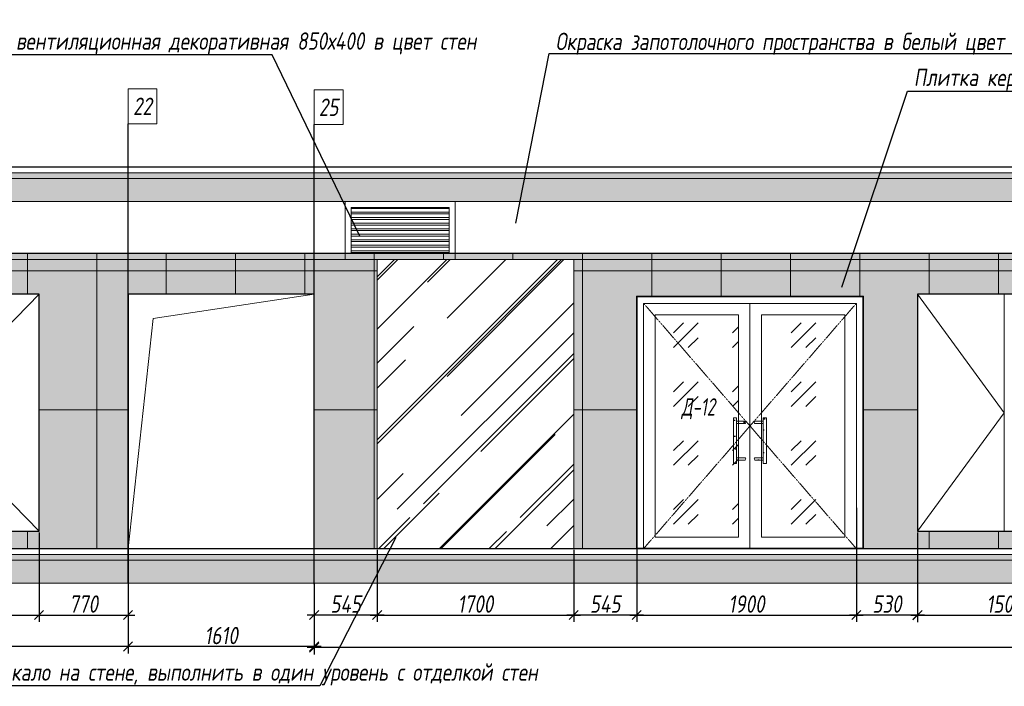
# Model space of a CAD drawing. Header units: millimetres. Extents: x -521669 to 178656, y -69521 to 500758.
# Tile 23 of 256: x -448313 to -439796, y 475070 to 480833. Entities that reach past the tile are written whole.
import ezdxf
from ezdxf import colors
from ezdxf.entities.mleader import LeaderData, LeaderLine
from ezdxf.math import Vec2, Vec3

# ---------------------------------------------------------------- set-up
doc = ezdxf.new("R2010")
doc.units = ezdxf.units.MM
doc.linetypes.add('( Hidden )', pattern=[0.375, 0.25, -0.125])
doc.linetypes.add('DASHDOT', pattern=[25.4, 12.7, -6.35, 0, -6.35])
doc.layers.get('Defpoints').update_dxf_attribs({"color": 31})
for name, color, linetype, lineweight in [('A-DETL-GENF', 7, 'Continuous', 5), ('dim_pot', 183, 'Continuous', 9), ('dim_razv', 93, 'DASHDOT', 9), ('meb', 26, 'Continuous', 15), ('Двери', 7, 'Continuous', 5), ('Отделка стен', 253, 'Continuous', 0), ('пот', 183, 'Continuous', 9)]:
    doc.layers.add(name, color=color, linetype=linetype, lineweight=lineweight)
doc.styles.add('fl_iso paper', font='isocpeur.ttf', dxfattribs={"width": 0.8, "oblique": 10})
doc.styles.add('In tre', font='isocpeur.ttf', dxfattribs={"width": 0.8, "oblique": 10})
doc.dimstyles.new('In tre 1_50', dxfattribs={"dimtxt": 150, "dimasz": 80, "dimexe": 60, "dimexo": 10, "dimgap": 20, "dimtad": 1, "dimdec": 0, "dimrnd": 5, "dimzin": 0, "dimdsep": 46, "dimtxsty": 'fl_iso paper', "dimblk": 'OBLIQUE', "dimcen": 0, "dimdle": 60, "dimadec": 0, "dimazin": 0, "dimtfac": 1, "dimtdec": 0, "dimtofl": 0, "dimtmove": 1, "dimatfit": 1, "dimfxl": 40, "dimtolj": 1, "dimtzin": 0, "dimarcsym": 1})
pattern_1 = [(45, (47260.284, 4e-10), (-44.90128, 44.90128), []), (45, (47305.185, 4e-10), (-44.90128, 44.90128), [79.375, -15.875, 0, -15.875])]
pattern_2 = [(45, (47260.28, 4e-10), (-89.80256, 89.80256), []), (45, (47350.09, 4e-10), (-89.80256, 89.80256), [158.75, -31.75, 0, -31.75])]
pattern_3 = [(352.5, (-707467.49, 725708.88), (100.426047, 107.214405), [0, -115.824, 0, -129.54, 0, -123.825]), (322.5, (-707467.49, 725708.88), (247.41986, 56.70328), [0, -62.484, 0, -104.394, 0, -40.005]), (282.5, (-707533.76, 725775.15), (168.099694, -167.489948), [0, -38.1, 0, -137.16, 0, -179.07]), (272.5, (-707533.76, 725775.15), (209.26523, -114.68433), [0, -19.05, 0, -89.916, 0, -102.87])]

# ---------------------------------------------------------------- blocks, each defined once
blk = doc.blocks.new('*U12434')
at = {"layer": 'A-DETL-GENF'}
h = blk.add_hatch(dxfattribs=at)
h.set_pattern_fill('ANSI35', color=256, scale=10, style=0)
h.set_pattern_definition(pattern_1)
h.paths.add_polyline_path([(0, -100), (47680.7, -100), (47680.7, -50), (0, -50)])
h = blk.add_hatch(dxfattribs=at)
h.set_pattern_fill('ANSI35', color=256, scale=20, style=0)
h.set_pattern_definition(pattern_2)
h.paths.add_polyline_path([(0, -300), (47680.7, -300), (47680.7, -100), (0, -100)])
at = {"lineweight": 13}
blk.add_lwpolyline([(0, -50), (47680.7, -50), (47680.7, 0), (0, 0)], close=True, dxfattribs=at)
at = {"lineweight": 30}
blk.add_lwpolyline([(0, 0), (47680.7, 0)], dxfattribs=at)
at = {"layer": 'A-DETL-GENF'}
for points in [[(0, -100), (47680.7, -100), (47680.7, -50), (0, -50)], [(0, -300), (47680.7, -300), (47680.7, -100), (0, -100)]]:
    blk.add_lwpolyline(points, close=True, dxfattribs=at)
blk = doc.blocks.new('*U12435')
at = {"layer": 'A-DETL-GENF'}
h = blk.add_hatch(dxfattribs=at)
h.set_pattern_fill('ANSI35', color=256, scale=10, style=0)
h.set_pattern_definition(pattern_1)
h.paths.add_polyline_path([(0, -100), (47680.7, -100), (47680.7, -50), (0, -50)])
h = blk.add_hatch(dxfattribs=at)
h.set_pattern_fill('ANSI35', color=256, scale=20, style=0)
h.set_pattern_definition(pattern_2)
h.paths.add_polyline_path([(0, -300), (47680.7, -300), (47680.7, -100), (0, -100)])
at = {"lineweight": 13}
blk.add_lwpolyline([(0, -50), (47680.7, -50), (47680.7, 0), (0, 0)], close=True, dxfattribs=at)
at = {"lineweight": 30}
blk.add_lwpolyline([(0, 0), (47680.7, 0)], dxfattribs=at)
at = {"layer": 'A-DETL-GENF'}
for points in [[(0, -100), (47680.7, -100), (47680.7, -50), (0, -50)], [(0, -300), (47680.7, -300), (47680.7, -100), (0, -100)]]:
    blk.add_lwpolyline(points, close=True, dxfattribs=at)
blk = doc.blocks.new('_Oblique')
at = {"color": 0, "linetype": 'ByBlock', "lineweight": -2}
blk.add_line((-0.5, -0.5), (0.5, 0.5), dxfattribs=at)
blk = doc.blocks.new('*D12273')
at = {"layer": 'Defpoints', "color": 0, "linetype": 'ByBlock', "transparency": 16777216}
for p in [(-442975.6, 476260.4), (-441075.6, 476260.4), (-441075.6, 475686.2)]:
    blk.add_point(p, dxfattribs=at)
at = {"layer": 'dim_razv', "color": 0, "linetype": 'ByBlock', "lineweight": -2, "transparency": 16777216}
for p, q in [((-442975.6, 476250.4), (-442975.6, 475626.2)), ((-441075.6, 476250.4), (-441075.6, 475626.2)), ((-443035.6, 475686.2), (-441015.6, 475686.2))]:
    blk.add_line(p, q, dxfattribs=at)
at = {"layer": 'dim_razv', "color": 0, "linetype": 'ByBlock', "lineweight": -2, "transparency": 16777216, "xscale": 80, "yscale": 80, "zscale": 80, "rotation": 180}
blk.add_blockref('_Oblique', (-442975.6, 475686.2), dxfattribs=at)
at = {"layer": 'dim_razv', "color": 0, "linetype": 'ByBlock', "lineweight": -2, "transparency": 16777216, "xscale": 80, "yscale": 80, "zscale": 80}
blk.add_blockref('_Oblique', (-441075.6, 475686.2), dxfattribs=at)
at = {"layer": 'dim_razv', "color": 0, "linetype": 'ByBlock', "transparency": 16777216, "insert": (-442025.6, 475781.2), "char_height": 150, "attachment_point": 5, "style": 'fl_iso paper'}
blk.add_mtext('\\A1;1900', dxfattribs=at)
blk = doc.blocks.new('*D12274')
at = {"layer": 'Defpoints', "color": 0, "linetype": 'ByBlock', "transparency": 16777216}
for p in [(-441075.6, 476622.1), (-440545.6, 476410.4), (-441075.6, 475686.2)]:
    blk.add_point(p, dxfattribs=at)
at = {"layer": 'dim_razv', "color": 0, "linetype": 'ByBlock', "lineweight": -2, "transparency": 16777216}
for p, q in [((-441075.6, 476612.1), (-441075.6, 475626.2)), ((-440545.6, 476400.4), (-440545.6, 475626.2)), ((-440485.6, 475686.2), (-441135.6, 475686.2))]:
    blk.add_line(p, q, dxfattribs=at)
at = {"layer": 'dim_razv', "color": 0, "linetype": 'ByBlock', "lineweight": -2, "transparency": 16777216, "xscale": 80, "yscale": 80, "zscale": 80, "rotation": 180}
blk.add_blockref('_Oblique', (-441075.6, 475686.2), dxfattribs=at)
at = {"layer": 'dim_razv', "color": 0, "linetype": 'ByBlock', "lineweight": -2, "transparency": 16777216, "xscale": 80, "yscale": 80, "zscale": 80}
blk.add_blockref('_Oblique', (-440545.6, 475686.2), dxfattribs=at)
at = {"layer": 'dim_razv', "color": 0, "linetype": 'ByBlock', "transparency": 16777216, "insert": (-440810.6, 475781.2), "char_height": 150, "attachment_point": 5, "style": 'fl_iso paper'}
blk.add_mtext('\\A1;530', dxfattribs=at)
blk = doc.blocks.new('*D12275')
at = {"layer": 'Defpoints', "color": 0, "linetype": 'ByBlock', "transparency": 16777216}
for p in [(-442975.6, 476348.1), (-443520.7, 476260.4), (-443520.7, 475686.2)]:
    blk.add_point(p, dxfattribs=at)
at = {"layer": 'dim_razv', "color": 0, "linetype": 'ByBlock', "lineweight": -2, "transparency": 16777216}
for p, q in [((-442975.6, 476338.1), (-442975.6, 475626.2)), ((-443520.7, 476250.4), (-443520.7, 475626.2)), ((-442915.6, 475686.2), (-443580.7, 475686.2))]:
    blk.add_line(p, q, dxfattribs=at)
at = {"layer": 'dim_razv', "color": 0, "linetype": 'ByBlock', "lineweight": -2, "transparency": 16777216, "xscale": 80, "yscale": 80, "zscale": 80, "rotation": 180}
blk.add_blockref('_Oblique', (-443520.7, 475686.2), dxfattribs=at)
at = {"layer": 'dim_razv', "color": 0, "linetype": 'ByBlock', "lineweight": -2, "transparency": 16777216, "xscale": 80, "yscale": 80, "zscale": 80}
blk.add_blockref('_Oblique', (-442975.6, 475686.2), dxfattribs=at)
at = {"layer": 'dim_razv', "color": 0, "linetype": 'ByBlock', "transparency": 16777216, "insert": (-443248.2, 475781.2), "char_height": 150, "attachment_point": 5, "style": 'fl_iso paper'}
blk.add_mtext('\\A1;545', dxfattribs=at)
blk = doc.blocks.new('*D12276')
at = {"layer": 'Defpoints', "color": 0, "linetype": 'ByBlock', "transparency": 16777216}
for p in [(-445220.7, 476260.4), (-445765.6, 475973.4), (-445765.6, 475686.2)]:
    blk.add_point(p, dxfattribs=at)
at = {"layer": 'dim_razv', "color": 0, "linetype": 'ByBlock', "lineweight": -2, "transparency": 16777216}
for p, q in [((-445220.7, 476250.4), (-445220.7, 475626.2)), ((-445765.6, 475963.4), (-445765.6, 475626.2)), ((-445160.7, 475686.2), (-445825.6, 475686.2))]:
    blk.add_line(p, q, dxfattribs=at)
at = {"layer": 'dim_razv', "color": 0, "linetype": 'ByBlock', "lineweight": -2, "transparency": 16777216, "xscale": 80, "yscale": 80, "zscale": 80, "rotation": 180}
blk.add_blockref('_Oblique', (-445765.6, 475686.2), dxfattribs=at)
at = {"layer": 'dim_razv', "color": 0, "linetype": 'ByBlock', "lineweight": -2, "transparency": 16777216, "xscale": 80, "yscale": 80, "zscale": 80}
blk.add_blockref('_Oblique', (-445220.7, 475686.2), dxfattribs=at)
at = {"layer": 'dim_razv', "color": 0, "linetype": 'ByBlock', "transparency": 16777216, "insert": (-445493.2, 475781.2), "char_height": 150, "attachment_point": 5, "style": 'fl_iso paper'}
blk.add_mtext('\\A1;545', dxfattribs=at)
blk = doc.blocks.new('*D12339')
at = {"layer": 'Defpoints', "color": 0, "linetype": 'ByBlock', "transparency": 16777216}
for p in [(-445220.7, 476260.4), (-443520.7, 476260.4), (-443520.7, 475686.2)]:
    blk.add_point(p, dxfattribs=at)
at = {"layer": 'dim_razv', "color": 0, "linetype": 'ByBlock', "lineweight": -2, "transparency": 16777216}
for p, q in [((-445220.7, 476250.4), (-445220.7, 475626.2)), ((-443520.7, 476250.4), (-443520.7, 475626.2)), ((-445280.7, 475686.2), (-443460.7, 475686.2))]:
    blk.add_line(p, q, dxfattribs=at)
at = {"layer": 'dim_razv', "color": 0, "linetype": 'ByBlock', "lineweight": -2, "transparency": 16777216, "xscale": 80, "yscale": 80, "zscale": 80, "rotation": 180}
blk.add_blockref('_Oblique', (-445220.7, 475686.2), dxfattribs=at)
at = {"layer": 'dim_razv', "color": 0, "linetype": 'ByBlock', "lineweight": -2, "transparency": 16777216, "xscale": 80, "yscale": 80, "zscale": 80}
blk.add_blockref('_Oblique', (-443520.7, 475686.2), dxfattribs=at)
at = {"layer": 'dim_razv', "color": 0, "linetype": 'ByBlock', "transparency": 16777216, "insert": (-444370.7, 475781.2), "char_height": 150, "attachment_point": 5, "style": 'fl_iso paper'}
blk.add_mtext('\\A1;1700', dxfattribs=at)
blk = doc.blocks.new('*D12341')
at = {"layer": 'Defpoints', "color": 0, "linetype": 'ByBlock', "transparency": 16777216}
for p in [(-445765.6, 475952.5), (-432315.6, 476009.6), (-445765.6, 475406)]:
    blk.add_point(p, dxfattribs=at)
at = {"layer": 'dim_razv', "color": 0, "linetype": 'ByBlock', "lineweight": -2, "transparency": 16777216}
for p, q in [((-432315.6, 475999.6), (-432315.6, 475346)), ((-445765.6, 475942.5), (-445765.6, 475346)), ((-432255.6, 475406), (-445825.6, 475406))]:
    blk.add_line(p, q, dxfattribs=at)
at = {"layer": 'dim_razv', "color": 0, "linetype": 'ByBlock', "lineweight": -2, "transparency": 16777216, "xscale": 80, "yscale": 80, "zscale": 80, "rotation": 180}
blk.add_blockref('_Oblique', (-445765.6, 475406), dxfattribs=at)
at = {"layer": 'dim_razv', "color": 0, "linetype": 'ByBlock', "lineweight": -2, "transparency": 16777216, "xscale": 80, "yscale": 80, "zscale": 80}
blk.add_blockref('_Oblique', (-432315.6, 475406), dxfattribs=at)
at = {"layer": 'dim_razv', "color": 0, "linetype": 'ByBlock', "transparency": 16777216, "insert": (-439040.6, 475501), "char_height": 150, "attachment_point": 5, "style": 'fl_iso paper'}
blk.add_mtext('\\A1;13450', dxfattribs=at)
blk = doc.blocks.new('*D12342')
at = {"layer": 'Defpoints', "color": 0, "linetype": 'ByBlock', "transparency": 16777216}
for p in [(-447375.6, 475960.4), (-445765.6, 475973.4), (-447375.6, 475413.8)]:
    blk.add_point(p, dxfattribs=at)
at = {"layer": 'dim_razv', "color": 0, "linetype": 'ByBlock', "lineweight": -2, "transparency": 16777216}
for p, q in [((-447375.6, 475950.4), (-447375.6, 475353.8)), ((-445765.6, 475963.4), (-445765.6, 475353.8)), ((-445705.6, 475413.8), (-447435.6, 475413.8))]:
    blk.add_line(p, q, dxfattribs=at)
at = {"layer": 'dim_razv', "color": 0, "linetype": 'ByBlock', "lineweight": -2, "transparency": 16777216, "xscale": 80, "yscale": 80, "zscale": 80, "rotation": 180}
blk.add_blockref('_Oblique', (-447375.6, 475413.8), dxfattribs=at)
at = {"layer": 'dim_razv', "color": 0, "linetype": 'ByBlock', "lineweight": -2, "transparency": 16777216, "xscale": 80, "yscale": 80, "zscale": 80}
blk.add_blockref('_Oblique', (-445765.6, 475413.8), dxfattribs=at)
at = {"layer": 'dim_razv', "color": 0, "linetype": 'ByBlock', "transparency": 16777216, "insert": (-446570.6, 475508.8), "char_height": 150, "attachment_point": 5, "style": 'fl_iso paper'}
blk.add_mtext('\\A1;1610', dxfattribs=at)
blk = doc.blocks.new('*D12343')
at = {"layer": 'Defpoints', "color": 0, "linetype": 'ByBlock', "transparency": 16777216}
for p in [(-454175.6, 475960.4), (-447375.6, 475960.4), (-454175.6, 475413.8)]:
    blk.add_point(p, dxfattribs=at)
at = {"layer": 'dim_razv', "color": 0, "linetype": 'ByBlock', "lineweight": -2, "transparency": 16777216}
for p, q in [((-454175.6, 475950.4), (-454175.6, 475353.8)), ((-447375.6, 475950.4), (-447375.6, 475353.8)), ((-447315.6, 475413.8), (-454235.6, 475413.8))]:
    blk.add_line(p, q, dxfattribs=at)
at = {"layer": 'dim_razv', "color": 0, "linetype": 'ByBlock', "lineweight": -2, "transparency": 16777216, "xscale": 80, "yscale": 80, "zscale": 80, "rotation": 180}
blk.add_blockref('_Oblique', (-454175.6, 475413.8), dxfattribs=at)
at = {"layer": 'dim_razv', "color": 0, "linetype": 'ByBlock', "lineweight": -2, "transparency": 16777216, "xscale": 80, "yscale": 80, "zscale": 80}
blk.add_blockref('_Oblique', (-447375.6, 475413.8), dxfattribs=at)
at = {"layer": 'dim_razv', "color": 0, "linetype": 'ByBlock', "transparency": 16777216, "insert": (-450775.6, 475508.8), "char_height": 150, "attachment_point": 5, "style": 'fl_iso paper'}
blk.add_mtext('\\A1;6800', dxfattribs=at)
blk = doc.blocks.new('*D12349')
at = {"layer": 'Defpoints', "color": 0, "linetype": 'ByBlock', "transparency": 16777216}
for p in [(-450145.6, 476410.4), (-448145.6, 476410.4), (-448145.6, 475686.2)]:
    blk.add_point(p, dxfattribs=at)
at = {"layer": 'dim_razv', "color": 0, "linetype": 'ByBlock', "lineweight": -2, "transparency": 16777216}
for p, q in [((-450145.6, 476400.4), (-450145.6, 475626.2)), ((-448145.6, 476400.4), (-448145.6, 475626.2)), ((-450205.6, 475686.2), (-448085.6, 475686.2))]:
    blk.add_line(p, q, dxfattribs=at)
at = {"layer": 'dim_razv', "color": 0, "linetype": 'ByBlock', "lineweight": -2, "transparency": 16777216, "xscale": 80, "yscale": 80, "zscale": 80, "rotation": 180}
blk.add_blockref('_Oblique', (-450145.6, 475686.2), dxfattribs=at)
at = {"layer": 'dim_razv', "color": 0, "linetype": 'ByBlock', "lineweight": -2, "transparency": 16777216, "xscale": 80, "yscale": 80, "zscale": 80}
blk.add_blockref('_Oblique', (-448145.6, 475686.2), dxfattribs=at)
at = {"layer": 'dim_razv', "color": 0, "linetype": 'ByBlock', "transparency": 16777216, "insert": (-449145.6, 475781.2), "char_height": 150, "attachment_point": 5, "style": 'fl_iso paper'}
blk.add_mtext('\\A1;2000', dxfattribs=at)
blk = doc.blocks.new('*D12350')
at = {"layer": 'Defpoints', "color": 0, "linetype": 'ByBlock', "transparency": 16777216}
for p in [(-448145.6, 476410.4), (-447375.6, 476410.4), (-447375.6, 475686.2)]:
    blk.add_point(p, dxfattribs=at)
at = {"layer": 'dim_razv', "color": 0, "linetype": 'ByBlock', "lineweight": -2, "transparency": 16777216}
for p, q in [((-448145.6, 476400.4), (-448145.6, 475626.2)), ((-447375.6, 476400.4), (-447375.6, 475626.2)), ((-448205.6, 475686.2), (-447315.6, 475686.2))]:
    blk.add_line(p, q, dxfattribs=at)
at = {"layer": 'dim_razv', "color": 0, "linetype": 'ByBlock', "lineweight": -2, "transparency": 16777216, "xscale": 80, "yscale": 80, "zscale": 80, "rotation": 180}
blk.add_blockref('_Oblique', (-448145.6, 475686.2), dxfattribs=at)
at = {"layer": 'dim_razv', "color": 0, "linetype": 'ByBlock', "lineweight": -2, "transparency": 16777216, "xscale": 80, "yscale": 80, "zscale": 80}
blk.add_blockref('_Oblique', (-447375.6, 475686.2), dxfattribs=at)
at = {"layer": 'dim_razv', "color": 0, "linetype": 'ByBlock', "transparency": 16777216, "insert": (-447760.6, 475781.2), "char_height": 150, "attachment_point": 5, "style": 'fl_iso paper'}
blk.add_mtext('\\A1;770', dxfattribs=at)
blk = doc.blocks.new('*D12351')
at = {"layer": 'Defpoints', "color": 0, "linetype": 'ByBlock', "transparency": 16777216}
for p in [(-440545.6, 476410.4), (-439045.6, 476410.4), (-439045.6, 475685.8)]:
    blk.add_point(p, dxfattribs=at)
at = {"layer": 'dim_razv', "color": 0, "linetype": 'ByBlock', "lineweight": -2, "transparency": 16777216}
for p, q in [((-440545.6, 476400.4), (-440545.6, 475625.8)), ((-439045.6, 476400.4), (-439045.6, 475625.8)), ((-440605.6, 475685.8), (-438985.6, 475685.8))]:
    blk.add_line(p, q, dxfattribs=at)
at = {"layer": 'dim_razv', "color": 0, "linetype": 'ByBlock', "lineweight": -2, "transparency": 16777216, "xscale": 80, "yscale": 80, "zscale": 80, "rotation": 180}
blk.add_blockref('_Oblique', (-440545.6, 475685.8), dxfattribs=at)
at = {"layer": 'dim_razv', "color": 0, "linetype": 'ByBlock', "lineweight": -2, "transparency": 16777216, "xscale": 80, "yscale": 80, "zscale": 80}
blk.add_blockref('_Oblique', (-439045.6, 475685.8), dxfattribs=at)
at = {"layer": 'dim_razv', "color": 0, "linetype": 'ByBlock', "transparency": 16777216, "insert": (-439795.6, 475780.8), "char_height": 150, "attachment_point": 5, "style": 'fl_iso paper'}
blk.add_mtext('\\A1;1500', dxfattribs=at)
blk = doc.blocks.new('*U12432')
at = {"layer": 'dim_razv', "true_color": 0xffffff, "transparency": 33554559}
h = blk.add_hatch(color=7, dxfattribs=at)
h.dxf.hatch_style = 1
h.paths.add_polyline_path([(0, 0), (46839.8, 0), (46839.8, 50), (0, 50)])
at = {"lineweight": 20, "transparency": 33554559}
blk.add_lwpolyline([(0, 0), (46839.8, 0), (46839.8, 50), (0, 50)], close=True, dxfattribs=at)

msp = doc.modelspace()

# ---------------------------------------------------------------- hatches: boundary and pattern name
at = {"true_color": 0x5294a7}
h = msp.add_hatch(dxfattribs=at)
h.set_pattern_fill('AR-RROOF', color=135, scale=20, angle=45, style=0)
h.set_pattern_definition([(45, (-607266.73, 481053.3), (431.0523, 1149.4728), [7620, -1016, 2540, -508]), (45, (-606968.6, 481710.64), (-836.96, 118.5394), [1524, -167.64, 3048, -381]), (45, (-607392.45, 481538.2), (1627.2224, 2108.56414), [4064, -711.2, 2032, -508])])
h.paths.add_polyline_path([(-445220.7, 478760.4), (-443520.7, 478760.4), (-443520.7, 476260.4), (-445220.7, 476260.4)])
at = {"true_color": 0xcccccc}
h = msp.add_hatch(dxfattribs=at)
h.set_pattern_fill('AR-SAND', color=254, scale=3, angle=315)
h.set_pattern_definition(pattern_3)
h.paths.add_polyline_path([(-442110.9, 476995.4), (-442138, 476995.4), (-442138, 477391.9), (-442110.9, 477391.9)])
h = msp.add_hatch(dxfattribs=at)
h.set_pattern_fill('AR-SAND', color=254, scale=3, angle=315)
h.set_pattern_definition(pattern_3)
h.paths.add_polyline_path([(-441880.3, 476995.4), (-441853.2, 476995.4), (-441853.2, 477391.9), (-441880.3, 477391.9)])
h = msp.add_hatch(dxfattribs=at)
h.set_pattern_fill('AR-SAND', color=254, scale=3, angle=315)
h.set_pattern_definition(pattern_3)
edge = h.paths.add_edge_path()
edge.add_line((-442038.5, 477361), (-442110.9, 477361))
edge.add_line((-442110.9, 477361), (-442110.9, 477341.7))
edge.add_line((-442110.9, 477341.7), (-442038.5, 477341.7))
edge.add_arc((-442043.7, 477351.3), 11, 298.44951, 421.55049)
h = msp.add_hatch(dxfattribs=at)
h.set_pattern_fill('AR-SAND', color=254, scale=3, angle=315)
h.set_pattern_definition(pattern_3)
edge = h.paths.add_edge_path()
edge.add_line((-441952.7, 477361), (-441880.3, 477361))
edge.add_line((-441880.3, 477361), (-441880.3, 477341.7))
edge.add_line((-441880.3, 477341.7), (-441952.7, 477341.7))
edge.add_arc((-441947.5, 477351.3), 11, 118.44951, 241.55049, ccw=False)
h = msp.add_hatch(dxfattribs=at)
h.set_pattern_fill('AR-SAND', color=254, scale=3, angle=315)
h.set_pattern_definition(pattern_3)
edge = h.paths.add_edge_path()
edge.add_line((-442038.5, 477026.4), (-442110.9, 477026.4))
edge.add_line((-442110.9, 477026.4), (-442110.9, 477045.7))
edge.add_line((-442110.9, 477045.7), (-442038.5, 477045.7))
edge.add_arc((-442043.7, 477036.1), 11, -61.55049, 61.55049, ccw=False)
h = msp.add_hatch(dxfattribs=at)
h.set_pattern_fill('AR-SAND', color=254, scale=3, angle=315)
h.set_pattern_definition(pattern_3)
edge = h.paths.add_edge_path()
edge.add_line((-441952.7, 477026.4), (-441880.3, 477026.4))
edge.add_line((-441880.3, 477026.4), (-441880.3, 477045.7))
edge.add_line((-441880.3, 477045.7), (-441952.7, 477045.7))
edge.add_arc((-441947.5, 477036.1), 11, 118.44951, 241.55049)
at = {"layer": 'dim_razv', "true_color": 0xeceae4, "transparency": 33554687}
h = msp.add_hatch(dxfattribs=at)
h.set_pattern_fill('AR-SAND', color=254, scale=3, angle=315)
h.set_pattern_definition([(352.5, (120932.77, 10341.21), (100.426047, 107.214405), [0, -115.824, 0, -129.54, 0, -123.825]), (322.5, (120932.77, 10341.21), (247.419855, 56.70328), [0, -62.484, 0, -104.394, 0, -40.005]), (282.5, (120866.5, 10407.49), (168.099694, -167.489948), [0, -38.1, 0, -137.16, 0, -179.07]), (272.5, (120866.5, 10407.49), (209.265234, -114.68433), [0, -19.05, 0, -89.916, 0, -102.87])])
h.paths.add_polyline_path([(-435515.6, 478810.4), (-454175.6, 478810.4), (-454175.6, 476260.4), (-407335.8, 476260.4), (-407335.8, 478810.4), (-434252.7, 478810.4)])
h.paths.add_polyline_path([(-451545.6, 478460.4), (-452045.6, 478460.4), (-452045.6, 476410.4), (-451545.6, 476410.4)], flags=16)
h.paths.add_polyline_path([(-448145.6, 478460.4), (-450145.6, 478460.4), (-450145.6, 476410.4), (-448145.6, 476410.4)], flags=16)
h.paths.add_polyline_path([(-447375.6, 476260.4), (-445765.6, 476260.4), (-445765.6, 478460.4), (-447375.6, 478460.4)], flags=17)
h.paths.add_polyline_path([(-445220.7, 478760.4), (-443520.7, 478760.4), (-443520.7, 476260.4), (-445220.7, 476260.4)], flags=16)
h.paths.add_polyline_path([(-442975.6, 476260.4), (-442975.6, 478440.4), (-441015.6, 478440.4), (-441015.6, 476260.4)], flags=17)
h.paths.add_polyline_path([(-439045.6, 478460.4), (-440545.6, 478460.4), (-440545.6, 476410.4), (-439045.6, 476410.4)], flags=16)
h.paths.add_polyline_path([(-438445.6, 478460.4), (-438845.6, 478460.4), (-438845.6, 476410.4), (-438445.6, 476410.4)], flags=16)
h.paths.add_polyline_path([(-436995.6, 478460.4), (-437945.6, 478460.4), (-437945.6, 476410.4), (-436995.6, 476410.4)], flags=16)
h.paths.add_polyline_path([(-434995.6, 478460.4), (-435395.6, 478460.4), (-435395.6, 476410.4), (-434995.6, 476410.4)], flags=16)
h.paths.add_polyline_path([(-432315.6, 478460.4), (-433765.6, 478460.4), (-433765.6, 476260.4), (-432315.6, 476260.4)], flags=16)
h.paths.add_polyline_path([(-419448.7, 477664.1), (-418698.7, 477664.1), (-418698.7, 476314.1), (-419448.7, 476314.1)], flags=16)
h.paths.add_polyline_path([(-450845.6, 478460.4), (-451445.6, 478460.4), (-451445.6, 476410.4), (-450845.6, 476410.4)], flags=16)
at = {"layer": 'meb', "lineweight": 13, "transparency": 33554687}
h = msp.add_hatch(dxfattribs=at)
h.set_pattern_fill('ANSI32', color=256, scale=5, angle=135)
h.set_pattern_definition([(180, (-678533.96, 482010.77), (-4e-15, -47.625), []), (180, (-678549.833, 482026.643), (-4e-15, -47.625), [])])
h.paths.add_polyline_path([(-445446.9, 478810.4), (-444596.9, 478810.4), (-444596.9, 479210.4), (-445446.9, 479210.4)])
at = {"layer": 'пот', "lineweight": 0, "true_color": 0x7e9fe7}
h = msp.add_hatch(dxfattribs=at)
h.set_pattern_fill('GOST_GLASS', color=161, scale=60)
h.set_pattern_definition([(45, (-607101.65, 481053.28), (509.1169, -5e-14), [300, -420]), (45, (-606974.37, 481053.28), (509.1169, -5e-14), [120, -600]), (45, (-607101.65, 481180.56), (509.1169, -5e-14), [120, -600])])
h.paths.add_polyline_path([(-442815.6, 478280.4), (-442095.6, 478280.4), (-442095.6, 476360.4), (-442815.6, 476360.4)])
h.paths.add_polyline_path([(-441895.6, 478280.4), (-441175.6, 478280.4), (-441175.6, 476360.4), (-441895.6, 476360.4)])

# ---------------------------------------------------------------- linework, layer by layer
at = {"lineweight": 30}
for points in [[(-447375.6, 475960.4), (-447375.6, 479934)], [(-445765.6, 475952.5), (-445765.6, 479926.1)]]:
    msp.add_lwpolyline(points, dxfattribs=at)
at = {"lineweight": 13}
for points in [[(-445496.9, 478760.4), (-444546.9, 478760.4), (-444546.9, 479260.4), (-445496.9, 479260.4)], [(-445446.9, 478810.4), (-444596.9, 478810.4), (-444596.9, 479210.4), (-445446.9, 479210.4)], [(-445220.7, 478760.4), (-443520.7, 478760.4), (-443520.7, 476260.4), (-445220.7, 476260.4)], [(-442915.6, 476260.4), (-442915.6, 478380.4), (-441075.6, 478380.4), (-441075.6, 476260.4)], [(-442915.6, 478380.4), (-441995.6, 478380.4), (-441995.6, 476260.4), (-442915.6, 476260.4)], [(-441995.6, 478380.4), (-441075.6, 478380.4), (-441075.6, 476260.4), (-441995.6, 476260.4)], [(-442815.6, 478280.4), (-442095.6, 478280.4), (-442095.6, 476360.4), (-442815.6, 476360.4)], [(-441895.6, 478280.4), (-441175.6, 478280.4), (-441175.6, 476360.4), (-441895.6, 476360.4)], [(-442110.9, 476995.4), (-442138, 476995.4), (-442138, 477391.9), (-442110.9, 477391.9)], [(-441880.3, 476995.4), (-441853.2, 476995.4), (-441853.2, 477391.9), (-441880.3, 477391.9)]]:
    msp.add_lwpolyline(points, close=True, dxfattribs=at)
for points in [[(-435515.6, 478810.4), (-454175.6, 478810.4), (-454175.6, 476260.4), (-407335.8, 476260.4), (-407335.8, 478810.4), (-434252.7, 478810.4)], [(-448145.6, 478460.4), (-450145.6, 478460.4), (-450145.6, 476410.4), (-448145.6, 476410.4)], [(-447375.6, 476260.4), (-445765.6, 476260.4), (-445765.6, 478460.4), (-447375.6, 478460.4)], [(-439045.6, 478460.4), (-440545.6, 478460.4), (-440545.6, 476410.4), (-439045.6, 476410.4)]]:
    msp.add_lwpolyline(points, close=True)
for points in [[(-448145.6, 478460.4), (-449145.6, 477435.4), (-448145.6, 476410.4)], [(-447375.6, 476260.4), (-447157.7, 478249.7), (-445765.6, 478460.4)], [(-440545.6, 478460.4), (-439795.6, 477435.4), (-440545.6, 476410.4)], [(-439795.6, 478460.4), (-439795.6, 476410.4)], [(-441995.6, 478380.4), (-441995.6, 476260.4)]]:
    msp.add_lwpolyline(points, dxfattribs=at)
at = {"lineweight": 35}
msp.add_lwpolyline([(-442975.6, 476260.4), (-442975.6, 478440.4), (-441015.6, 478440.4), (-441015.6, 476260.4)], close=True, dxfattribs=at)
at = {"linetype": '( Hidden )', "lineweight": 13, "ltscale": 10}
for points in [[(-442915.6, 478380.4), (-441995.6, 477320.4), (-442915.6, 476260.4)], [(-441075.6, 478380.4), (-441995.6, 477320.4), (-441075.6, 476260.4)]]:
    msp.add_lwpolyline(points, dxfattribs=at)
at = {"lineweight": 13}
for points in [[(-442038.5, 477361), (-442110.9, 477361), (-442110.9, 477341.7), (-442038.5, 477341.7, 0.595534)], [(-441952.7, 477361), (-441880.3, 477361), (-441880.3, 477341.7), (-441952.7, 477341.7, -0.595534)], [(-442038.5, 477026.4), (-442110.9, 477026.4), (-442110.9, 477045.7), (-442038.5, 477045.7, -0.595534)], [(-441952.7, 477026.4), (-441880.3, 477026.4), (-441880.3, 477045.7), (-441952.7, 477045.7, 0.595534)]]:
    msp.add_lwpolyline(points, format="xyb", close=True, dxfattribs=at)
at = {"layer": 'dim_pot', "color": 10, "lineweight": 0}
for points in [[(-447375.6, 480234), (-447125.6, 480234), (-447125.6, 479934), (-447375.6, 479934)], [(-445765.6, 480226.1), (-445515.6, 480226.1), (-445515.6, 479926.1), (-445765.6, 479926.1)]]:
    msp.add_lwpolyline(points, close=True, dxfattribs=at)
at = {"layer": 'Отделка стен', "transparency": 33554687}
for points in [[(-448845.6, 478810.4), (-448845.6, 478660.4), (-448245.6, 478660.4), (-448245.6, 478810.4)], [(-448245.6, 478810.4), (-448245.6, 478660.4), (-447645.6, 478660.4), (-447645.6, 478810.4)], [(-447645.6, 478810.4), (-447645.6, 478660.4), (-447045.6, 478660.4), (-447045.6, 478810.4)], [(-447045.6, 478810.4), (-447045.6, 478660.4), (-446445.6, 478660.4), (-446445.6, 478810.4)], [(-446445.6, 478810.4), (-446445.6, 478660.4), (-445845.6, 478660.4), (-445845.6, 478810.4)], [(-445845.6, 478810.4), (-445845.6, 478660.4), (-445245.6, 478660.4), (-445245.6, 478760.4), (-445245.6, 478760.4), (-445245.6, 478810.4)], [(-445845.6, 478810.4), (-445845.6, 478660.4), (-445245.6, 478660.4), (-445245.6, 478810.4)], [(-445245.6, 478810.4), (-445245.6, 478760.4), (-444645.6, 478760.4), (-444645.6, 478810.4)], [(-445245.6, 478760.4), (-445245.6, 478660.4), (-445220.7, 478660.4), (-445220.7, 478760.4)], [(-443445.6, 478810.4), (-443445.6, 478660.4), (-442845.6, 478660.4), (-442845.6, 478810.4)], [(-443445.6, 478810.4), (-443445.6, 478660.4), (-442845.6, 478660.4), (-442845.6, 478810.4)], [(-442845.6, 478810.4), (-442845.6, 478660.4), (-442245.6, 478660.4), (-442245.6, 478810.4)], [(-442245.6, 478810.4), (-442245.6, 478660.4), (-441645.6, 478660.4), (-441645.6, 478810.4)], [(-441645.6, 478810.4), (-441645.6, 478660.4), (-441045.6, 478660.4), (-441045.6, 478810.4)], [(-441045.6, 478810.4), (-441045.6, 478660.4), (-440445.6, 478660.4), (-440445.6, 478810.4)], [(-440445.6, 478810.4), (-440445.6, 478660.4), (-439845.6, 478660.4), (-439845.6, 478810.4)], [(-439845.6, 478810.4), (-439845.6, 478660.4), (-439245.6, 478660.4), (-439245.6, 478810.4)]]:
    msp.add_lwpolyline(points, close=True, dxfattribs=at)
for points in [[(-443520.7, 478660.4), (-443445.6, 478660.4), (-443445.6, 478810.4), (-444045.6, 478810.4), (-444045.6, 478760.4)], [(-448245.6, 478460.4), (-448245.6, 478660.4), (-448845.6, 478660.4), (-448845.6, 478460.4)], [(-447645.6, 476260.4), (-447645.6, 478660.4), (-448245.6, 478660.4), (-448245.6, 478460.4)], [(-447045.6, 478460.4), (-447045.6, 478660.4), (-447645.6, 478660.4), (-447645.6, 476260.4)], [(-446445.6, 478460.4), (-446445.6, 478660.4), (-447045.6, 478660.4), (-447045.6, 478460.4)], [(-445845.6, 478460.4), (-445845.6, 478660.4), (-446445.6, 478660.4), (-446445.6, 478460.4)], [(-445745.7, 478660.4), (-445845.6, 478660.4), (-445845.6, 478460.4)], [(-445245.6, 476260.4), (-445245.6, 478660.4), (-445845.6, 478660.4), (-445845.6, 478460.4)], [(-443445.6, 476260.4), (-443445.6, 478660.4), (-443520.7, 478660.4)], [(-442845.6, 478440.4), (-442845.6, 478660.4), (-443445.6, 478660.4), (-443445.6, 476260.4)], [(-442845.6, 478440.4), (-442845.6, 478660.4), (-443445.6, 478660.4), (-443445.6, 477460.4), (-442975.6, 477460.4)], [(-442245.6, 478440.4), (-442245.6, 478660.4), (-442845.6, 478660.4), (-442845.6, 478440.4)], [(-441645.6, 478440.4), (-441645.6, 478660.4), (-442245.6, 478660.4), (-442245.6, 478440.4)], [(-441045.6, 478440.4), (-441045.6, 478660.4), (-441645.6, 478660.4), (-441645.6, 478440.4)], [(-440445.6, 478460.4), (-440445.6, 478660.4), (-441045.6, 478660.4), (-441045.6, 478440.4)], [(-439845.6, 478460.4), (-439845.6, 478660.4), (-440445.6, 478660.4), (-440445.6, 478460.4)], [(-439245.6, 478460.4), (-439245.6, 478660.4), (-439845.6, 478660.4), (-439845.6, 478460.4)], [(-447375.6, 477460.4), (-448145.6, 477460.4)], [(-448145.6, 477460.4), (-447375.6, 477460.4)], [(-445220.7, 477460.4), (-445765.6, 477460.4)], [(-445765.6, 477460.4), (-445220.7, 477460.4)], [(-443425.6, 477460.4), (-443520.7, 477460.4)], [(-443520.7, 477460.4), (-443425.6, 477460.4)], [(-442975.6, 477460.4), (-443445.6, 477460.4), (-443445.6, 476260.4), (-442845.6, 476260.4)], [(-441015.6, 477460.4), (-440545.6, 477460.4)], [(-440545.6, 477460.4), (-441015.6, 477460.4)], [(-441015.6, 477460.4), (-440995.6, 477460.4)], [(-448845.6, 476410.4), (-448845.6, 476260.4), (-448245.6, 476260.4), (-448245.6, 476410.4)], [(-448245.6, 476410.4), (-448245.6, 476260.4), (-447645.6, 476260.4)], [(-441045.6, 476260.4), (-441045.6, 476260.4), (-440445.6, 476260.4), (-440445.6, 476410.4)], [(-440445.6, 476410.4), (-440445.6, 476260.4), (-439845.6, 476260.4), (-439845.6, 476410.4)], [(-439845.6, 476410.4), (-439845.6, 476260.4), (-439245.6, 476260.4), (-439245.6, 476410.4)], [(-447195.6, 476260.4), (-447195.6, 476260.4), (-446595.6, 476260.4)], [(-446595.6, 476260.4), (-446595.6, 476260.4), (-445995.6, 476260.4)], [(-446445.6, 476260.4), (-446445.6, 476260.4), (-445845.6, 476260.4)], [(-445845.6, 476260.4), (-445845.6, 476260.4), (-445245.6, 476260.4)], [(-444045.6, 476260.4), (-444045.6, 476260.4), (-443445.6, 476260.4)], [(-442945.6, 476260.4), (-442945.6, 476260.4), (-442345.6, 476260.4)], [(-442345.6, 476260.4), (-442345.6, 476260.4), (-441745.6, 476260.4)], [(-441745.6, 476260.4), (-441745.6, 476260.4), (-441145.6, 476260.4)]]:
    msp.add_lwpolyline(points, dxfattribs=at)

# ---------------------------------------------------------------- block references
for name, p in [('*U12434', (-454596.1, 479560.4)), ('*U12432', (-454175.6, 478760.4)), ('*U12435', (-454596.1, 476260.4))]:
    msp.add_blockref(name, p)

# ---------------------------------------------------------------- texts
at = {"layer": 'dim_pot', "color": 10, "lineweight": 0, "char_height": 150, "attachment_point": 5, "style": 'fl_iso paper'}
for s, insert in [('22', (-447250.6, 480084)), ('25', (-445640.6, 480076.1))]:
    msp.add_mtext_dynamic_manual_height_columns(s, width=190.261, gutter_width=1350, heights=[0], dxfattribs=dict(at, insert=insert))
at = {"layer": 'Двери', "lineweight": 0, "insert": (-442442.8, 477469.8), "char_height": 150, "attachment_point": 5, "style": 'fl_iso paper'}
msp.add_mtext_dynamic_manual_height_columns('{\\W0.7;Д-12}', width=190.261, gutter_width=1350, heights=[0], dxfattribs=at)

# ---------------------------------------------------------------- dimensions: what is measured, and where the dimension line sits
at = {"layer": 'dim_razv', "color": 18, "linetype": 'ByBlock', "true_color": 0x000000}
for base, p1, p2, picture, middle in [((-441075.6, 475686.2), (-440545.6, 476410.4), (-441075.6, 476622.1), '*D12274', (-440810.6, 475781.2)), ((-448145.6, 475686.2), (-450145.6, 476410.4), (-448145.6, 476410.4), '*D12349', (-449145.6, 475781.2)), ((-447375.6, 475686.2), (-448145.6, 476410.4), (-447375.6, 476410.4), '*D12350', (-447760.6, 475781.2)), ((-439045.6, 475685.8), (-440545.6, 476410.4), (-439045.6, 476410.4), '*D12351', (-439795.6, 475780.8)), ((-443520.7, 475686.2), (-442975.6, 476348.1), (-443520.7, 476260.4), '*D12275', (-443248.2, 475781.2)), ((-445765.6, 475686.2), (-445220.7, 476260.4), (-445765.6, 475973.4), '*D12276', (-445493.2, 475781.2)), ((-441075.6, 475686.2), (-442975.6, 476260.4), (-441075.6, 476260.4), '*D12273', (-442025.6, 475781.2)), ((-454175.6, 475413.8), (-447375.6, 475960.4), (-454175.6, 475960.4), '*D12343', (-450775.6, 475508.8)), ((-447375.6, 475413.8), (-445765.6, 475973.4), (-447375.6, 475960.4), '*D12342', (-446570.6, 475508.8)), ((-445765.6, 475406), (-432315.6, 476009.6), (-445765.6, 475952.5), '*D12341', (-439040.6, 475501))]:
    dim = msp.add_linear_dim(base=base, p1=p1, p2=p2, dimstyle='In tre 1_50', dxfattribs=at)
    dim.commit()
    dim.dimension.update_dxf_attribs({"geometry": picture, "text_midpoint": middle})
dim = msp.add_linear_dim(base=(-443520.7, 475686.2), p1=(-445220.7, 476260.4), p2=(-443520.7, 476260.4), angle=180, dimstyle='In tre 1_50', dxfattribs=at)
dim.commit()
dim.dimension.update_dxf_attribs({"geometry": '*D12339', "text_midpoint": (-444370.7, 475781.2)})

# ---------------------------------------------------------------- leaders
at = {"layer": 'dim_razv', "color": 0, "linetype": 'ByBlock'}
ml = msp.add_multileader_mtext('Standard', dxfattribs=at)
ml.set_content('Потолок подвесной, реечный\\Pрейка 50х50 белого цвета, шаг рейки 120-125мм', style='In tre')
ml.set_leader_properties()
ml.build(insert=Vec2(0, 0))
ml.multileader.update_dxf_attribs({"text_left_attachment_type": 6, "text_right_attachment_type": 6, "dogleg_length": 1, "arrow_head_size": 0, "scale": 50})
ctx = ml.context
ctx.base_point, ctx.scale, ctx.char_height, ctx.arrow_head_size, ctx.landing_gap_size, ctx.plane_origin = Vec3(-453529.1, 480621.7), 50, 150, 0, 4.5, Vec3(-444982, 478827.1)
ctx.left_attachment, ctx.right_attachment = 6, 6
notes = []
notes.append((ctx, [(0, (1, 1, 0), (-451277.2, 480621.7), (-1, 0), 50, [(1, [(-451094.4, 478803.5)], 0, [])])]))
ctx.mtext.insert, ctx.mtext.width, ctx.mtext.defined_height, ctx.mtext.flow_direction = Vec3(-453524.6, 480816.7), 2509.515, 696.6, 5
ml = msp.add_multileader_mtext('Standard', dxfattribs=at)
ml.set_content('Решетка вентиляционная декоративная 850х400 в цвет стен', style='In tre')
ml.set_leader_properties()
ml.build(insert=Vec2(0, 0))
ml.multileader.update_dxf_attribs({"text_left_attachment_type": 6, "text_right_attachment_type": 6, "dogleg_length": 1, "arrow_head_size": 0, "scale": 50})
ctx = ml.context
ctx.base_point, ctx.scale, ctx.char_height, ctx.arrow_head_size, ctx.landing_gap_size, ctx.plane_origin = Vec3(-449036.7, 480528.4), 50, 150, 0, 4.5, Vec3(-439146.9, 478202.9)
ctx.left_attachment, ctx.right_attachment = 6, 6
notes.append((ctx, [(0, (1, 1, 0), (-446129.4, 480528.4), (-1, 0), 50, [(1, [(-445371.9, 478960.4)], 0, [])])]))
ctx.mtext.insert, ctx.mtext.width, ctx.mtext.defined_height, ctx.mtext.flow_direction = Vec3(-449032.2, 480723.4), 2996.732, 696.6, 5
ml = msp.add_multileader_mtext('Standard', dxfattribs=at)
ml.set_content('Окраска запотолочного пространства в белый цвет RAL9016', style='In tre')
ml.set_leader_properties()
ml.build(insert=Vec2(0, 0))
ml.multileader.update_dxf_attribs({"text_left_attachment_type": 6, "text_right_attachment_type": 6, "dogleg_length": 1, "arrow_head_size": 0, "scale": 50})
ctx = ml.context
ctx.base_point, ctx.scale, ctx.char_height, ctx.arrow_head_size, ctx.landing_gap_size, ctx.plane_origin = Vec3(-443682, 480540.1), 50, 150, 0, 4.5, Vec3(-438847.5, 476849.5)
ctx.left_attachment, ctx.right_attachment = 6, 6
notes.append((ctx, [(0, (1, 1, 0), (-443732, 480540.1), (1, 0), 50, [(0, [(-444022.4, 479072.6)], 0, [])])]))
ctx.mtext.insert, ctx.mtext.width, ctx.mtext.flow_direction = Vec3(-443677.5, 480720.1), 3148.852, 5
ml = msp.add_multileader_mtext('Standard', dxfattribs=at)
ml.set_content('Плитка керамогранитная, настенная, размер плитки 600х1200мм, расположить вертикально', style='In tre')
ml.set_leader_properties()
ml.build(insert=Vec2(0, 0))
ml.multileader.update_dxf_attribs({"text_left_attachment_type": 6, "text_right_attachment_type": 6, "dogleg_length": 1, "arrow_head_size": 0, "scale": 50})
ctx = ml.context
ctx.base_point, ctx.scale, ctx.char_height, ctx.arrow_head_size, ctx.landing_gap_size, ctx.plane_origin = Vec3(-440583.1, 480214.9), 50, 150, 0, 4.5, Vec3(-438669, 480094.4)
ctx.left_attachment, ctx.right_attachment = 6, 6
notes.append((ctx, [(1, (1, 1, 0), (-440633.1, 480214.9), (1, 0), 50, [(1, [(-441200.3, 478521)], 0, [])])]))
ctx.mtext.insert, ctx.mtext.width, ctx.mtext.defined_height, ctx.mtext.flow_direction = Vec3(-440578.6, 480409.9), 3060.297, 696.6, 5
ml = msp.add_multileader_mtext('Standard', dxfattribs=at)
ml.set_content('Зеркало на стене, выполнить в один уровень с отделкой стен', style='In tre')
ml.set_leader_properties()
ml.build(insert=Vec2(0, 0))
ml.multileader.update_dxf_attribs({"text_left_attachment_type": 6, "text_right_attachment_type": 6, "dogleg_length": 1, "arrow_head_size": 0, "scale": 50})
ctx = ml.context
ctx.base_point, ctx.scale, ctx.char_height, ctx.arrow_head_size, ctx.landing_gap_size, ctx.plane_origin = Vec3(-448638.5, 475073.1), 50, 150, 0, 4.5, Vec3(-439596.2, 473278.5)
ctx.left_attachment, ctx.right_attachment = 6, 6
notes.append((ctx, [(0, (1, 1, 0), (-445715.9, 475073.1), (-1, 0), 50, [(1, [(-445057.9, 476355.4)], 0, [])])]))
ctx.mtext.insert, ctx.mtext.width, ctx.mtext.defined_height, ctx.mtext.flow_direction = Vec3(-448634, 475268.1), 3043.138, 696.6, 5
for ctx, leaders in notes:
    for number, flags, end, landing, length, lines in leaders:
        leader = LeaderData()
        leader.index, (leader.has_last_leader_line, leader.has_dogleg_vector, leader.attachment_direction) = number, flags
        leader.last_leader_point, leader.dogleg_vector, leader.dogleg_length = Vec3(end), Vec3(landing), length
        for number, points, colour, breaks in lines:
            line = LeaderLine()
            line.index, line.vertices, line.color, line.breaks = number, Vec3.list(points), colors.encode_raw_color(colour), breaks
            leader.lines.append(line)
        ctx.leaders.append(leader)

doc.saveas('drawing.dxf')
